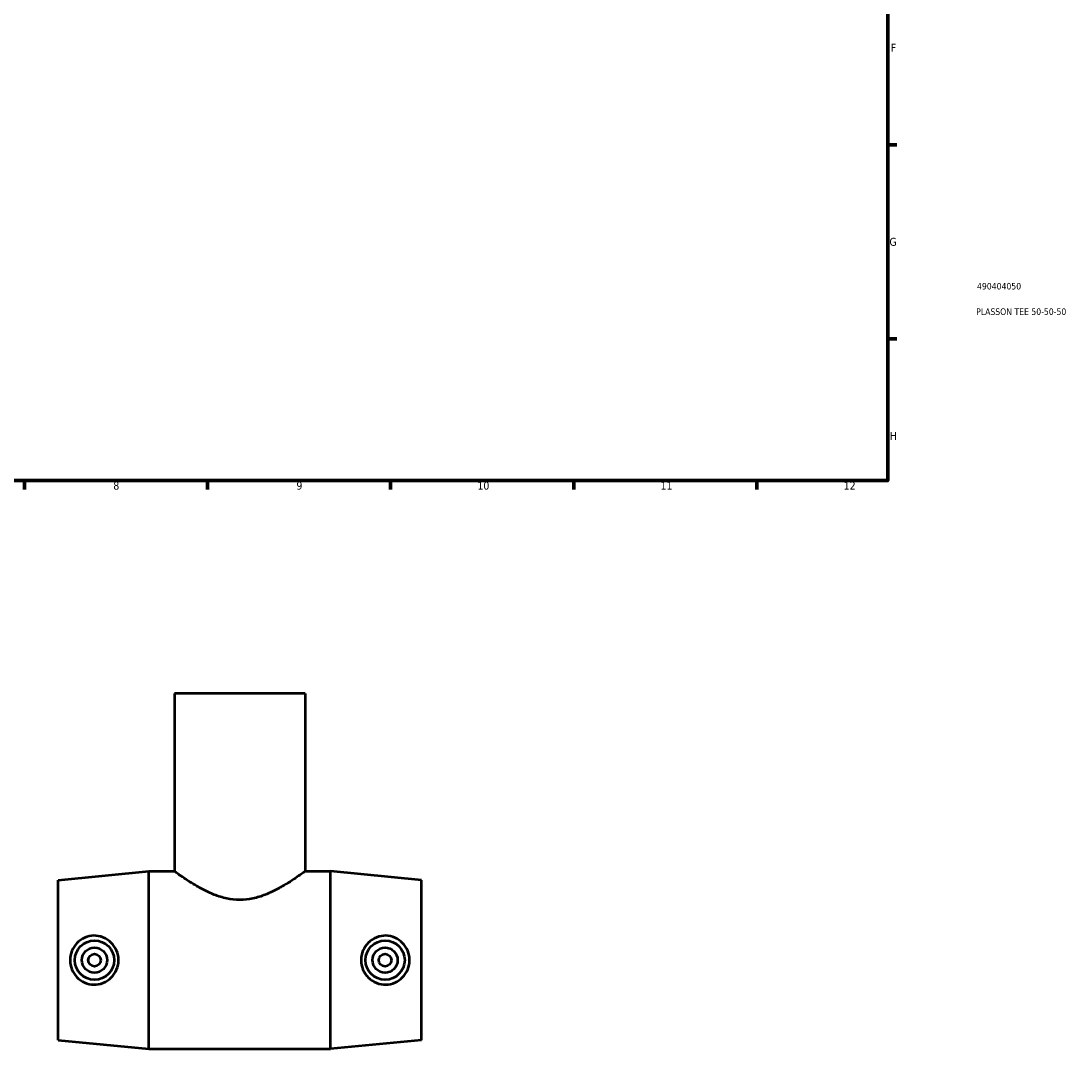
# Model space of a CAD drawing. Header units: millimetres. Extents: x -146 to 1455, y -197 to 1718.
# Tile 2 of 8: x 489 to 891, y -197 to 196. Entities that reach past the tile are written whole.
import ezdxf

# ---------------------------------------------------------------- set-up
doc = ezdxf.new("R2010")
doc.units = ezdxf.units.MM
for name, color, linetype, lineweight in [('Border (ANSI)', 7, 'Continuous', 70), ('Title (ISO)', 7, 'Continuous', 50), ('Visible (ANSI)', 7, 'Continuous', 50)]:
    doc.layers.add(name, color=color, linetype=linetype, lineweight=lineweight)
doc.styles.add('Note Text (ANSI)', font='tahoma.ttf')
doc.styles.add('Note Text (ISO)', font='tahoma.ttf')

# ---------------------------------------------------------------- blocks, each defined once
blk = doc.blocks.new('Borders Default Border')
at = {"layer": 'Border (ANSI)'}
for p, q in [((821, 148.5), (824.45, 148.5)), ((821, 74.25), (824.45, 74.25)), ((490.58, 20), (490.58, 16.55)), ((560.67, 20), (560.67, 16.55)), ((630.75, 20), (630.75, 16.55)), ((700.83, 20), (700.83, 16.55)), ((770.92, 20), (770.92, 16.55))]:
    blk.add_line(p, q, dxfattribs=at)
at = {"layer": 'Border (ANSI)', "flags": 128}
blk.add_lwpolyline([(20, 20), (20, 574), (821, 574), (821, 20), (20, 20)], dxfattribs=at)
at = {"layer": 'Border (ANSI)', "color": 230, "true_color": 0xff0080, "attachment_point": 7, "style": 'Note Text (ANSI)'}
for s, insert, char_height in [('F', (822.14, 184.1), 3.05), ('G', (821.66, 109.79), 3.05), ('H', (821.81, 35.6), 3.05), ('8', (524.63, 16.48), 3.05), ('9', (594.7, 16.49), 3.05), ('10', (663.96, 16.49), 3.048), ('11', (734.04, 16.55), 3.048), ('12', (804.13, 16.55), 3.048)]:
    blk.add_mtext(s, dxfattribs=dict(at, insert=insert, char_height=char_height))
blk = doc.blocks.new('Title Blocks ISO')
at = {"layer": 'Title (ISO)', "color": 232, "true_color": 0xca0064, "style": 'Note Text (ISO)'}
for tag, p in [('PART_NUMBER_001', (34.16, 73.14)), ('DESCRIPTION_001', (33.84, 63.4))]:
    blk.add_attdef(tag, p, '', height=2.5, dxfattribs=at)

msp = doc.modelspace()

# ---------------------------------------------------------------- linework, layer by layer
at = {"layer": 'Visible (ANSI)'}
for p, q in [((598.031, -61.471), (548.031, -61.471)), ((548.031, -61.471), (548.031, -129.471)), ((598.031, -61.471), (598.031, -129.471)), ((503.531, -132.871), (538.281, -129.471)), ((538.281, -197.471), (538.281, -129.471)), ((538.281, -129.471), (548.031, -129.471)), ((598.031, -129.471), (607.781, -129.471)), ((607.781, -197.471), (607.781, -129.471)), ((642.531, -132.871), (607.781, -129.471)), ((503.531, -194.071), (503.531, -132.871)), ((642.531, -194.071), (642.531, -132.871)), ((503.531, -194.071), (538.281, -197.471)), ((642.531, -194.071), (607.781, -197.471)), ((538.281, -197.471), (607.781, -197.471))]:
    msp.add_line(p, q, dxfattribs=at)
for centre, radius in [((517.431, -163.471), 7.5), ((628.631, -163.471), 7.5), ((517.431, -163.471), 4.8), ((628.631, -163.471), 4.8), ((517.431, -163.471), 2.4), ((628.631, -163.471), 2.4)]:
    msp.add_circle(centre, radius, dxfattribs=at)
for points, knots in [([(598.031, -129.471), (598.031, -129.471), (597.867, -129.592), (597.201, -130.078), (596.698, -130.442), (595.399, -131.361), (594.601, -131.915), (592.788, -133.125), (591.774, -133.78), (589.623, -135.089), (588.402, -135.795), (585.741, -137.18), (584.301, -137.858), (581.265, -139.041), (579.665, -139.545), (576.385, -140.24), (574.703, -140.428), (571.36, -140.428), (569.678, -140.24), (566.397, -139.545), (564.798, -139.041), (561.762, -137.858), (560.322, -137.18), (557.66, -135.795), (556.439, -135.089), (554.288, -133.78), (553.274, -133.125), (551.462, -131.915), (550.664, -131.361), (549.364, -130.442), (548.862, -130.078), (548.195, -129.592), (548.031, -129.471), (548.031, -129.471)], [3.9737484, 3.9737484, 3.9737484, 3.9737484, 4.4657621, 4.4657621, 4.9577757, 4.9577757, 5.4497893, 5.4497893, 5.941803, 5.941803, 6.4432265, 6.4432265, 6.9446499, 6.9446499, 7.4460734, 7.4460734, 7.9474968, 7.9474968, 8.4489203, 8.4489203, 8.9503438, 8.9503438, 9.4517672, 9.4517672, 9.9531907, 9.9531907, 10.4452043, 10.4452043, 10.937218, 10.937218, 11.4292316, 11.4292316, 11.9212453, 11.9212453, 11.9212453, 11.9212453]), ([(517.085, -172.844), (515.944, -172.811), (514.731, -172.549), (512.511, -171.558), (511.504, -170.83), (509.918, -169.174), (509.231, -168.132), (508.321, -165.858), (508.098, -164.626), (508.098, -162.317), (508.321, -161.085), (509.231, -158.81), (509.918, -157.768), (511.504, -156.113), (512.511, -155.385), (514.731, -154.394), (515.944, -154.131), (518.302, -154.063), (519.589, -154.284), (521.943, -155.232), (523.012, -155.96), (524.683, -157.632), (525.404, -158.684), (526.366, -161.005), (526.606, -162.274), (526.606, -164.668), (526.366, -165.938), (525.404, -168.258), (524.683, -169.31), (523.012, -170.983), (521.943, -171.71), (519.589, -172.659), (518.302, -172.879), (517.085, -172.844)], [0, 0, 0, 0, 0.3439428, 0.3439428, 0.6878855, 0.6878855, 1.0342288, 1.0342288, 1.380572, 1.380572, 1.7269152, 1.7269152, 2.0732584, 2.0732584, 2.4172012, 2.4172012, 2.761144, 2.761144, 3.1278077, 3.1278077, 3.4944715, 3.4944715, 3.8535907, 3.8535907, 4.2127099, 4.2127099, 4.5718292, 4.5718292, 4.9309484, 4.9309484, 5.2976121, 5.2976121, 5.6642759, 5.6642759, 5.6642759, 5.6642759]), ([(628.977, -172.844), (627.761, -172.879), (626.474, -172.659), (624.119, -171.71), (623.05, -170.983), (621.38, -169.31), (620.659, -168.258), (619.697, -165.938), (619.456, -164.668), (619.456, -162.274), (619.697, -161.005), (620.659, -158.684), (621.38, -157.632), (623.05, -155.96), (624.119, -155.232), (626.474, -154.284), (627.761, -154.063), (630.118, -154.131), (631.332, -154.394), (633.552, -155.385), (634.559, -156.113), (636.145, -157.768), (636.831, -158.81), (637.741, -161.085), (637.964, -162.317), (637.964, -164.626), (637.741, -165.858), (636.831, -168.132), (636.145, -169.174), (634.559, -170.83), (633.552, -171.558), (631.332, -172.549), (630.118, -172.811), (628.977, -172.844)], [0, 0, 0, 0, 0.3666637, 0.3666637, 0.7333275, 0.7333275, 1.0924467, 1.0924467, 1.4515659, 1.4515659, 1.8106852, 1.8106852, 2.1698044, 2.1698044, 2.5364681, 2.5364681, 2.9031319, 2.9031319, 3.2470747, 3.2470747, 3.5910174, 3.5910174, 3.9373607, 3.9373607, 4.2837039, 4.2837039, 4.6300471, 4.6300471, 4.9763903, 4.9763903, 5.3203331, 5.3203331, 5.6642759, 5.6642759, 5.6642759, 5.6642759])]:
    msp.add_open_spline(points, degree=3, knots=knots, dxfattribs=at)

# ---------------------------------------------------------------- block references
msp.add_blockref('Borders Default Border', (0, 0))
msp.add_blockref('Title Blocks ISO', (821, 20)).add_auto_attribs({'PART_NUMBER_001': '490404050', 'DESCRIPTION_001': 'PLASSON TEE 50-50-50'})

doc.saveas('drawing.dxf')
